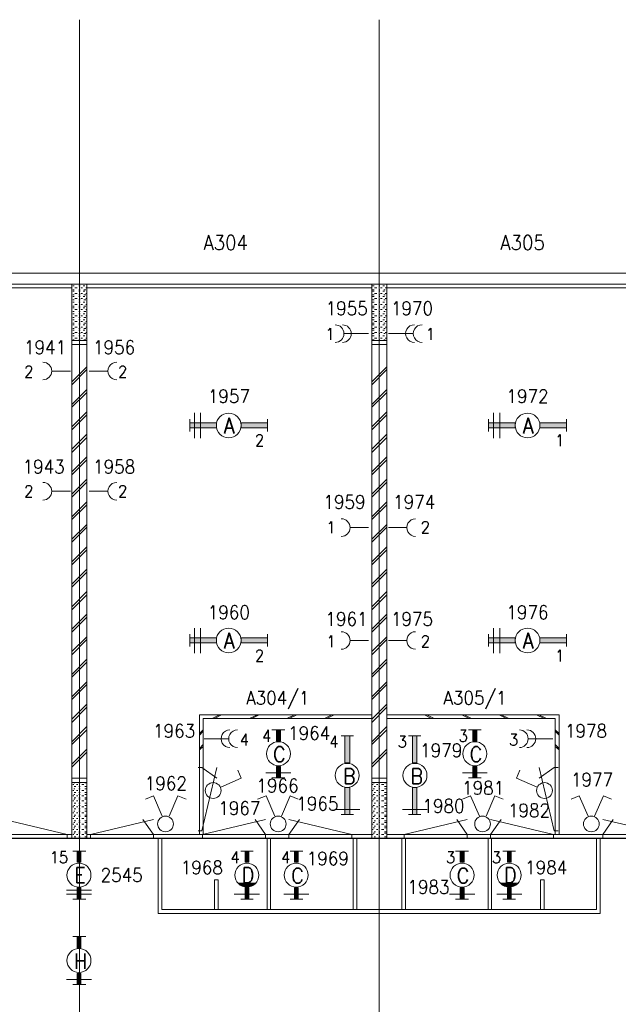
# Model space of a CAD drawing. Header units: metres. Extents: x -119 to 0, y 0 to 84.
# Tile 15 of 53: x -93 to -85, y 49 to 62. Entities that reach past the tile are written whole.
import ezdxf
from ezdxf.enums import TextEntityAlignment as Align

# ---------------------------------------------------------------- set-up
doc = ezdxf.new("R2010")
doc.units = ezdxf.units.M
doc.header["$MEASUREMENT"] = 0
doc.layers.add('Level 1', color=1, linetype='Continuous', lineweight=0)
doc.styles.add('Style-STANDARD', font='STANDARD.shx')

# ---------------------------------------------------------------- blocks, each defined once
blk = doc.blocks.new('1260')
at = {"layer": 'Level 1', "color": 1, "linetype": 'Continuous', "lineweight": 0}
for p, q in [((-630.0001, -100), (-630.0001, 100)), ((630.0001, -100), (630.0001, 100))]:
    blk.add_line(p, q, dxfattribs=at)
blk.add_circle((0, 0), 200, dxfattribs=at)
at = {"layer": 'Level 1', "color": 1, "linetype": 'Continuous', "lineweight": 0, "extrusion": (0, 0, -1)}
blk.add_solid([(200, 40), (630.0001, 40), (200, -40), (630.0001, -40)], dxfattribs=at)
at = {"layer": 'Level 1', "color": 1, "linetype": 'Continuous', "lineweight": 0}
blk.add_solid([(200, -40), (630.0001, -40), (200, 40), (630.0001, 40)], dxfattribs=at)
for points in [[(-200, 40), (-630.0001, 40), (-630.0001, -40), (-200, -40)], [(200, -40), (630.0001, -40), (630.0001, 40), (200, 40)]]:
    blk.add_3dface(points, dxfattribs=at)
at = {"layer": 'Level 1', "color": 1, "linetype": 'Continuous', "lineweight": 0, "style": 'Style-STANDARD'}
blk.add_text('A', height=250, dxfattribs=at).set_placement((-77.7681, -128.6793))

msp = doc.modelspace()

# ---------------------------------------------------------------- linework, layer by layer
at = {"layer": 'Level 1', "color": 11, "linetype": 'Continuous', "lineweight": 0}
for p, q in [((-92.567, 62.078), (-92.567, 35.354)), ((-88.575, 62.078), (-88.575, 35.354)), ((-106.454, 58.702), (-6.907, 58.702)), ((-106.454, 51.166), (-6.907, 51.166))]:
    msp.add_line(p, q, dxfattribs=at)
at = {"layer": 'Level 1', "color": 1, "linetype": 'Continuous', "lineweight": 0}
for p, q in [((-100.801, 58.702), (-44.367, 58.702)), ((-100.649, 58.554), (-44.515, 58.554)), ((-92.669, 58.554), (-92.669, 51.17)), ((-92.657, 58.531), (-92.638, 58.531)), ((-92.579, 58.531), (-92.559, 58.531)), ((-92.517, 58.531), (-92.497, 58.531)), ((-92.47, 58.554), (-92.47, 51.17)), ((-88.673, 58.554), (-88.673, 51.17)), ((-88.661, 58.531), (-88.642, 58.531)), ((-88.579, 58.531), (-88.564, 58.531)), ((-88.525, 58.531), (-88.501, 58.531)), ((-88.47, 58.554), (-88.47, 51.17)), ((-96.466, 58.503), (-92.669, 58.503)), ((-92.657, 58.48), (-92.638, 58.48)), ((-92.657, 58.46), (-92.638, 58.46)), ((-92.657, 58.41), (-92.638, 58.41)), ((-92.657, 58.39), (-92.638, 58.39)), ((-92.63, 58.503), (-92.599, 58.503)), ((-92.63, 58.429), (-92.599, 58.429)), ((-92.579, 58.48), (-92.559, 58.48)), ((-92.579, 58.46), (-92.559, 58.46)), ((-92.579, 58.41), (-92.559, 58.41)), ((-92.579, 58.39), (-92.559, 58.39)), ((-92.548, 58.503), (-92.528, 58.503)), ((-92.548, 58.429), (-92.528, 58.429)), ((-92.517, 58.46), (-92.497, 58.46)), ((-92.517, 58.39), (-92.497, 58.39)), ((-92.509, 58.48), (-92.485, 58.48)), ((-92.509, 58.41), (-92.485, 58.41)), ((-92.485, 58.503), (-92.478, 58.503)), ((-92.485, 58.429), (-92.478, 58.429)), ((-92.47, 58.503), (-88.673, 58.503)), ((-88.661, 58.48), (-88.642, 58.48)), ((-88.661, 58.46), (-88.642, 58.46)), ((-88.661, 58.41), (-88.642, 58.41)), ((-88.661, 58.39), (-88.642, 58.39)), ((-88.634, 58.503), (-88.603, 58.503)), ((-88.634, 58.429), (-88.603, 58.429)), ((-88.579, 58.48), (-88.564, 58.48)), ((-88.579, 58.46), (-88.564, 58.46)), ((-88.579, 58.41), (-88.564, 58.41)), ((-88.579, 58.39), (-88.564, 58.39)), ((-88.556, 58.503), (-88.532, 58.503)), ((-88.556, 58.429), (-88.532, 58.429)), ((-88.525, 58.46), (-88.501, 58.46)), ((-88.525, 58.39), (-88.501, 58.39)), ((-88.513, 58.48), (-88.493, 58.48)), ((-88.513, 58.41), (-88.493, 58.41)), ((-88.493, 58.503), (-88.482, 58.503)), ((-88.493, 58.429), (-88.482, 58.429)), ((-88.47, 58.503), (-84.677, 58.503)), ((-92.657, 58.343), (-92.638, 58.343)), ((-92.657, 58.312), (-92.638, 58.312)), ((-92.657, 58.262), (-92.638, 58.262)), ((-92.63, 58.363), (-92.599, 58.363)), ((-92.63, 58.281), (-92.599, 58.281)), ((-92.579, 58.343), (-92.559, 58.343)), ((-92.579, 58.312), (-92.559, 58.312)), ((-92.579, 58.262), (-92.559, 58.262)), ((-92.548, 58.363), (-92.528, 58.363)), ((-92.548, 58.281), (-92.528, 58.281)), ((-92.517, 58.312), (-92.497, 58.312)), ((-92.509, 58.343), (-92.485, 58.343)), ((-92.509, 58.262), (-92.485, 58.262)), ((-92.485, 58.363), (-92.478, 58.363)), ((-92.485, 58.281), (-92.478, 58.281)), ((-88.661, 58.343), (-88.642, 58.343)), ((-88.661, 58.312), (-88.642, 58.312)), ((-88.661, 58.262), (-88.642, 58.262)), ((-88.634, 58.363), (-88.603, 58.363)), ((-88.634, 58.281), (-88.603, 58.281)), ((-88.579, 58.343), (-88.564, 58.343)), ((-88.579, 58.312), (-88.564, 58.312)), ((-88.579, 58.262), (-88.564, 58.262)), ((-88.556, 58.363), (-88.532, 58.363)), ((-88.556, 58.281), (-88.532, 58.281)), ((-88.525, 58.312), (-88.501, 58.312)), ((-88.513, 58.343), (-88.493, 58.343)), ((-88.513, 58.262), (-88.493, 58.262)), ((-88.493, 58.363), (-88.482, 58.363)), ((-88.493, 58.281), (-88.482, 58.281)), ((-92.657, 58.238), (-92.638, 58.238)), ((-92.657, 58.191), (-92.638, 58.191)), ((-92.657, 58.16), (-92.638, 58.16)), ((-92.63, 58.215), (-92.599, 58.215)), ((-92.63, 58.133), (-92.599, 58.133)), ((-92.579, 58.238), (-92.559, 58.238)), ((-92.579, 58.191), (-92.559, 58.191)), ((-92.579, 58.16), (-92.559, 58.16)), ((-92.548, 58.215), (-92.528, 58.215)), ((-92.548, 58.133), (-92.528, 58.133)), ((-92.517, 58.238), (-92.497, 58.238)), ((-92.517, 58.16), (-92.497, 58.16)), ((-92.509, 58.191), (-92.485, 58.191)), ((-92.485, 58.215), (-92.478, 58.215)), ((-92.485, 58.133), (-92.478, 58.133)), ((-88.661, 58.238), (-88.642, 58.238)), ((-88.661, 58.191), (-88.642, 58.191)), ((-88.661, 58.16), (-88.642, 58.16)), ((-88.634, 58.215), (-88.603, 58.215)), ((-88.634, 58.133), (-88.603, 58.133)), ((-88.579, 58.238), (-88.564, 58.238)), ((-88.579, 58.191), (-88.564, 58.191)), ((-88.579, 58.16), (-88.564, 58.16)), ((-88.556, 58.215), (-88.532, 58.215)), ((-88.556, 58.133), (-88.532, 58.133)), ((-88.525, 58.238), (-88.501, 58.238)), ((-88.525, 58.16), (-88.501, 58.16)), ((-88.513, 58.191), (-88.493, 58.191)), ((-88.493, 58.215), (-88.482, 58.215)), ((-88.493, 58.133), (-88.482, 58.133)), ((-92.657, 58.109), (-92.638, 58.109)), ((-92.657, 58.078), (-92.638, 58.078)), ((-92.657, 58.032), (-92.638, 58.032)), ((-92.657, 58.012), (-92.638, 58.012)), ((-92.63, 58.055), (-92.599, 58.055)), ((-92.579, 58.109), (-92.559, 58.109)), ((-92.579, 58.078), (-92.559, 58.078)), ((-92.579, 58.032), (-92.559, 58.032)), ((-92.579, 58.012), (-92.559, 58.012)), ((-92.548, 58.055), (-92.528, 58.055)), ((-92.517, 58.078), (-92.497, 58.078)), ((-92.517, 58.012), (-92.497, 58.012)), ((-92.509, 58.109), (-92.485, 58.109)), ((-92.509, 58.032), (-92.485, 58.032)), ((-92.485, 58.055), (-92.478, 58.055)), ((-88.661, 58.109), (-88.642, 58.109)), ((-88.661, 58.078), (-88.642, 58.078)), ((-88.661, 58.032), (-88.642, 58.032)), ((-88.661, 58.012), (-88.642, 58.012)), ((-88.634, 58.055), (-88.603, 58.055)), ((-88.579, 58.109), (-88.564, 58.109)), ((-88.579, 58.078), (-88.564, 58.078)), ((-88.579, 58.032), (-88.564, 58.032)), ((-88.579, 58.012), (-88.564, 58.012)), ((-88.556, 58.055), (-88.532, 58.055)), ((-88.525, 58.078), (-88.501, 58.078)), ((-88.525, 58.012), (-88.501, 58.012)), ((-88.513, 58.109), (-88.493, 58.109)), ((-88.513, 58.032), (-88.493, 58.032)), ((-88.493, 58.055), (-88.482, 58.055)), ((-92.657, 57.961), (-92.638, 57.961)), ((-92.657, 57.942), (-92.638, 57.942)), ((-92.657, 57.895), (-92.638, 57.895)), ((-92.657, 57.864), (-92.638, 57.864)), ((-92.63, 57.981), (-92.599, 57.981)), ((-92.63, 57.911), (-92.599, 57.911)), ((-92.579, 57.961), (-92.559, 57.961)), ((-92.579, 57.942), (-92.559, 57.942)), ((-92.579, 57.895), (-92.559, 57.895)), ((-92.579, 57.864), (-92.559, 57.864)), ((-92.548, 57.981), (-92.528, 57.981)), ((-92.548, 57.911), (-92.528, 57.911)), ((-92.517, 57.942), (-92.497, 57.942)), ((-92.517, 57.864), (-92.497, 57.864)), ((-92.509, 57.961), (-92.485, 57.961)), ((-92.509, 57.895), (-92.485, 57.895)), ((-92.485, 57.981), (-92.478, 57.981)), ((-92.485, 57.911), (-92.478, 57.911)), ((-89.039, 57.895), (-88.716, 57.895)), ((-88.661, 57.961), (-88.642, 57.961)), ((-88.661, 57.942), (-88.642, 57.942)), ((-88.661, 57.895), (-88.642, 57.895)), ((-88.661, 57.864), (-88.642, 57.864)), ((-88.634, 57.981), (-88.603, 57.981)), ((-88.634, 57.911), (-88.603, 57.911)), ((-88.579, 57.961), (-88.564, 57.961)), ((-88.579, 57.942), (-88.564, 57.942)), ((-88.579, 57.895), (-88.564, 57.895)), ((-88.579, 57.864), (-88.564, 57.864)), ((-88.556, 57.981), (-88.532, 57.981)), ((-88.556, 57.911), (-88.532, 57.911)), ((-88.525, 57.942), (-88.501, 57.942)), ((-88.525, 57.864), (-88.501, 57.864)), ((-88.513, 57.961), (-88.493, 57.961)), ((-88.513, 57.895), (-88.493, 57.895)), ((-88.493, 57.981), (-88.482, 57.981)), ((-88.493, 57.911), (-88.482, 57.911)), ((-88.123, 57.895), (-88.451, 57.895)), ((-92.669, 57.801), (-92.47, 57.801)), ((-92.669, 57.751), (-92.47, 57.751)), ((-92.657, 57.813), (-92.638, 57.813)), ((-92.63, 57.833), (-92.599, 57.833)), ((-92.579, 57.813), (-92.559, 57.813)), ((-92.548, 57.833), (-92.528, 57.833)), ((-92.509, 57.813), (-92.485, 57.813)), ((-92.485, 57.833), (-92.478, 57.833)), ((-88.673, 57.801), (-88.47, 57.801)), ((-88.673, 57.751), (-88.47, 57.751)), ((-88.661, 57.813), (-88.642, 57.813)), ((-88.634, 57.833), (-88.603, 57.833)), ((-88.579, 57.813), (-88.564, 57.813)), ((-88.556, 57.833), (-88.532, 57.833)), ((-88.513, 57.813), (-88.493, 57.813)), ((-88.493, 57.833), (-88.482, 57.833)), ((-92.688, 57.396), (-92.934, 57.396)), ((-92.47, 57.451), (-92.669, 57.252)), ((-92.47, 57.416), (-92.669, 57.213)), ((-92.439, 57.396), (-92.193, 57.396)), ((-88.47, 57.451), (-88.673, 57.252)), ((-88.47, 57.416), (-88.673, 57.213)), ((-92.47, 57.15), (-92.669, 56.952)), ((-92.47, 57.111), (-92.669, 56.913)), ((-88.47, 57.15), (-88.673, 56.952)), ((-88.47, 57.111), (-88.673, 56.913)), ((-92.47, 56.854), (-92.669, 56.651)), ((-91.035, 56.839), (-91.035, 56.503)), ((-90.953, 56.839), (-90.953, 56.503)), ((-88.47, 56.854), (-88.673, 56.651)), ((-87.051, 56.839), (-87.051, 56.503)), ((-86.965, 56.839), (-86.965, 56.503)), ((-92.47, 56.811), (-92.669, 56.612)), ((-88.47, 56.811), (-88.673, 56.612)), ((-92.47, 56.554), (-92.669, 56.355)), ((-88.47, 56.554), (-88.673, 56.355)), ((-92.47, 56.511), (-92.669, 56.312)), ((-88.47, 56.511), (-88.673, 56.312)), ((-92.47, 56.254), (-92.669, 56.055)), ((-92.47, 56.215), (-92.669, 56.012)), ((-88.47, 56.254), (-88.673, 56.055)), ((-88.47, 56.215), (-88.673, 56.012)), ((-92.47, 55.954), (-92.669, 55.755)), ((-92.47, 55.915), (-92.669, 55.716)), ((-88.47, 55.954), (-88.673, 55.755)), ((-88.47, 55.915), (-88.673, 55.716)), ((-92.688, 55.794), (-92.934, 55.794)), ((-92.439, 55.794), (-92.193, 55.794)), ((-92.47, 55.653), (-92.669, 55.455)), ((-88.47, 55.653), (-88.673, 55.455)), ((-92.47, 55.614), (-92.669, 55.416)), ((-88.47, 55.614), (-88.673, 55.416)), ((-92.47, 55.353), (-92.669, 55.154)), ((-92.47, 55.314), (-92.669, 55.115)), ((-88.716, 55.31), (-88.957, 55.31)), ((-88.47, 55.353), (-88.673, 55.154)), ((-88.47, 55.314), (-88.673, 55.115)), ((-88.451, 55.31), (-88.209, 55.31)), ((-92.47, 55.053), (-92.669, 54.854)), ((-92.47, 55.014), (-92.669, 54.815)), ((-88.47, 55.053), (-88.673, 54.854)), ((-88.47, 55.014), (-88.673, 54.815)), ((-92.47, 54.757), (-92.669, 54.554)), ((-92.47, 54.714), (-92.669, 54.515)), ((-88.47, 54.757), (-88.673, 54.554)), ((-88.47, 54.714), (-88.673, 54.515)), ((-92.47, 54.457), (-92.669, 54.254)), ((-88.47, 54.457), (-88.673, 54.254)), ((-92.47, 54.414), (-92.669, 54.215)), ((-88.47, 54.414), (-88.673, 54.215)), ((-92.47, 54.156), (-92.669, 53.958)), ((-92.47, 54.117), (-92.669, 53.915)), ((-88.47, 54.156), (-88.673, 53.958)), ((-88.47, 54.117), (-88.673, 53.915)), ((-91.035, 53.969), (-91.035, 53.638)), ((-90.953, 53.969), (-90.953, 53.638)), ((-87.051, 53.969), (-87.051, 53.638)), ((-86.965, 53.969), (-86.965, 53.638)), ((-92.47, 53.856), (-92.669, 53.657)), ((-92.47, 53.817), (-92.669, 53.614)), ((-88.716, 53.806), (-88.957, 53.806)), ((-88.47, 53.856), (-88.673, 53.657)), ((-88.47, 53.817), (-88.673, 53.614)), ((-88.451, 53.806), (-88.209, 53.806)), ((-92.47, 53.556), (-92.669, 53.353)), ((-88.47, 53.556), (-88.673, 53.353)), ((-92.47, 53.517), (-92.669, 53.318)), ((-88.47, 53.517), (-88.673, 53.318)), ((-92.47, 53.256), (-92.669, 53.053)), ((-92.47, 53.217), (-92.669, 53.018)), ((-88.47, 53.256), (-88.673, 53.053)), ((-88.47, 53.217), (-88.673, 53.018)), ((-92.47, 52.956), (-92.669, 52.757)), ((-92.47, 52.917), (-92.669, 52.714)), ((-88.47, 52.956), (-88.673, 52.757)), ((-88.47, 52.917), (-88.673, 52.714)), ((-90.969, 52.815), (-90.969, 51.221)), ((-88.673, 52.815), (-90.969, 52.815)), ((-88.673, 52.765), (-90.918, 52.765)), ((-90.918, 52.765), (-90.918, 51.221)), ((-90.7, 52.815), (-90.801, 52.765)), ((-90.673, 52.815), (-90.77, 52.765)), ((-90.197, 52.815), (-90.302, 52.765)), ((-90.174, 52.815), (-90.271, 52.765)), ((-89.702, 52.815), (-89.803, 52.765)), ((-89.671, 52.815), (-89.772, 52.765)), ((-89.203, 52.815), (-89.3, 52.765)), ((-89.172, 52.815), (-89.269, 52.765)), ((-88.47, 52.815), (-86.174, 52.815)), ((-88.47, 52.765), (-86.225, 52.765)), ((-87.971, 52.815), (-87.874, 52.765)), ((-87.94, 52.815), (-87.842, 52.765)), ((-87.472, 52.815), (-87.375, 52.765)), ((-87.441, 52.815), (-87.343, 52.765)), ((-86.973, 52.815), (-86.876, 52.765)), ((-86.946, 52.815), (-86.844, 52.765)), ((-86.474, 52.815), (-86.373, 52.765)), ((-86.447, 52.815), (-86.342, 52.765)), ((-86.225, 52.765), (-86.225, 51.221)), ((-86.174, 52.815), (-86.174, 51.221)), ((-92.47, 52.659), (-92.669, 52.457)), ((-92.47, 52.617), (-92.669, 52.418)), ((-90.918, 52.617), (-90.969, 52.566)), ((-90.002, 52.617), (-89.831, 52.617)), ((-88.47, 52.659), (-88.673, 52.457)), ((-88.47, 52.617), (-88.673, 52.418)), ((-87.382, 52.617), (-87.215, 52.617)), ((-86.225, 52.617), (-86.174, 52.566)), ((-90.918, 52.597), (-90.969, 52.546)), ((-90.583, 52.496), (-90.907, 52.496)), ((-88.915, 52.535), (-89.078, 52.535)), ((-88.018, 52.535), (-88.182, 52.535)), ((-86.583, 52.496), (-86.256, 52.496)), ((-86.225, 52.597), (-86.174, 52.546)), ((-92.47, 52.359), (-92.669, 52.157)), ((-90.918, 52.418), (-90.969, 52.367)), ((-90.918, 52.394), (-90.969, 52.347)), ((-88.47, 52.359), (-88.673, 52.157)), ((-86.225, 52.418), (-86.174, 52.367)), ((-86.225, 52.394), (-86.174, 52.347)), ((-92.47, 52.316), (-92.669, 52.117)), ((-88.47, 52.316), (-88.673, 52.117)), ((-90.987, 52.111), (-90.937, 52.111)), ((-90.937, 51.271), (-90.737, 52.111)), ((-90.937, 52.111), (-90.737, 51.971)), ((-86.239, 51.271), (-86.439, 52.111)), ((-86.239, 52.111), (-86.439, 51.971)), ((-86.189, 52.111), (-86.239, 52.111)), ((-92.47, 51.969), (-92.669, 51.969)), ((-90.684, 51.852), (-90.412, 51.969)), ((-90.412, 51.969), (-90.458, 52.079)), ((-90.084, 52.044), (-89.749, 52.044)), ((-90.002, 51.977), (-89.831, 51.977)), ((-88.47, 51.969), (-88.673, 51.969)), ((-87.464, 52.044), (-87.133, 52.044)), ((-87.382, 51.977), (-87.215, 51.977)), ((-86.743, 51.969), (-86.696, 52.079)), ((-86.466, 51.852), (-86.743, 51.969)), ((-92.47, 51.915), (-92.669, 51.915)), ((-92.645, 51.888), (-92.657, 51.888)), ((-92.63, 51.907), (-92.645, 51.907)), ((-92.63, 51.829), (-92.645, 51.829)), ((-92.618, 51.86), (-92.638, 51.86)), ((-92.591, 51.888), (-92.61, 51.888)), ((-92.559, 51.907), (-92.579, 51.907)), ((-92.559, 51.86), (-92.579, 51.86)), ((-92.559, 51.829), (-92.579, 51.829)), ((-92.509, 51.888), (-92.536, 51.888)), ((-92.478, 51.907), (-92.497, 51.907)), ((-92.478, 51.86), (-92.497, 51.86)), ((-92.478, 51.829), (-92.497, 51.829)), ((-88.47, 51.915), (-88.673, 51.915)), ((-88.653, 51.888), (-88.661, 51.888)), ((-88.634, 51.907), (-88.653, 51.907)), ((-88.634, 51.829), (-88.653, 51.829)), ((-88.622, 51.86), (-88.642, 51.86)), ((-88.591, 51.888), (-88.61, 51.888)), ((-88.564, 51.907), (-88.579, 51.907)), ((-88.564, 51.86), (-88.579, 51.86)), ((-88.564, 51.829), (-88.579, 51.829)), ((-88.513, 51.888), (-88.544, 51.888)), ((-88.482, 51.907), (-88.501, 51.907)), ((-88.482, 51.86), (-88.501, 51.86)), ((-88.482, 51.829), (-88.501, 51.829)), ((-92.645, 51.806), (-92.657, 51.806)), ((-92.645, 51.736), (-92.657, 51.736)), ((-92.63, 51.755), (-92.645, 51.755)), ((-92.618, 51.778), (-92.638, 51.778)), ((-92.618, 51.708), (-92.638, 51.708)), ((-92.591, 51.806), (-92.61, 51.806)), ((-92.591, 51.736), (-92.61, 51.736)), ((-92.559, 51.778), (-92.579, 51.778)), ((-92.559, 51.755), (-92.579, 51.755)), ((-92.559, 51.708), (-92.579, 51.708)), ((-92.509, 51.806), (-92.536, 51.806)), ((-92.509, 51.736), (-92.536, 51.736)), ((-92.478, 51.778), (-92.497, 51.778)), ((-92.478, 51.755), (-92.497, 51.755)), ((-92.478, 51.708), (-92.497, 51.708)), ((-91.581, 51.736), (-91.69, 51.689)), ((-91.464, 51.463), (-91.581, 51.736)), ((-91.374, 51.463), (-91.257, 51.736)), ((-91.257, 51.736), (-91.148, 51.689)), ((-90.08, 51.736), (-90.193, 51.689)), ((-89.963, 51.463), (-90.08, 51.736)), ((-89.877, 51.463), (-89.76, 51.736)), ((-89.76, 51.736), (-89.651, 51.689)), ((-88.653, 51.806), (-88.661, 51.806)), ((-88.653, 51.736), (-88.661, 51.736)), ((-88.634, 51.755), (-88.653, 51.755)), ((-88.622, 51.778), (-88.642, 51.778)), ((-88.622, 51.708), (-88.642, 51.708)), ((-88.591, 51.806), (-88.61, 51.806)), ((-88.591, 51.736), (-88.61, 51.736)), ((-88.564, 51.778), (-88.579, 51.778)), ((-88.564, 51.755), (-88.579, 51.755)), ((-88.564, 51.708), (-88.579, 51.708)), ((-88.513, 51.806), (-88.544, 51.806)), ((-88.513, 51.736), (-88.544, 51.736)), ((-88.482, 51.778), (-88.501, 51.778)), ((-88.482, 51.755), (-88.501, 51.755)), ((-88.482, 51.708), (-88.501, 51.708)), ((-87.355, 51.736), (-87.464, 51.689)), ((-87.238, 51.463), (-87.355, 51.736)), ((-87.148, 51.463), (-87.032, 51.736)), ((-87.032, 51.736), (-86.922, 51.689)), ((-85.905, 51.736), (-86.014, 51.689)), ((-85.788, 51.463), (-85.905, 51.736)), ((-85.702, 51.463), (-85.585, 51.736)), ((-85.585, 51.736), (-85.476, 51.689)), ((-92.645, 51.669), (-92.657, 51.669)), ((-92.645, 51.587), (-92.657, 51.587)), ((-92.63, 51.689), (-92.645, 51.689)), ((-92.63, 51.607), (-92.645, 51.607)), ((-92.618, 51.638), (-92.638, 51.638)), ((-92.591, 51.669), (-92.61, 51.669)), ((-92.591, 51.587), (-92.61, 51.587)), ((-92.559, 51.689), (-92.579, 51.689)), ((-92.559, 51.638), (-92.579, 51.638)), ((-92.559, 51.607), (-92.579, 51.607)), ((-92.509, 51.669), (-92.536, 51.669)), ((-92.509, 51.587), (-92.536, 51.587)), ((-92.478, 51.689), (-92.497, 51.689)), ((-92.478, 51.638), (-92.497, 51.638)), ((-92.478, 51.607), (-92.497, 51.607)), ((-88.653, 51.669), (-88.661, 51.669)), ((-88.653, 51.587), (-88.661, 51.587)), ((-88.634, 51.689), (-88.653, 51.689)), ((-88.634, 51.607), (-88.653, 51.607)), ((-88.622, 51.638), (-88.642, 51.638)), ((-88.591, 51.669), (-88.61, 51.669)), ((-88.591, 51.587), (-88.61, 51.587)), ((-88.564, 51.689), (-88.579, 51.689)), ((-88.564, 51.638), (-88.579, 51.638)), ((-88.564, 51.607), (-88.579, 51.607)), ((-88.513, 51.669), (-88.544, 51.669)), ((-88.513, 51.587), (-88.544, 51.587)), ((-88.482, 51.689), (-88.501, 51.689)), ((-88.482, 51.638), (-88.501, 51.638)), ((-88.482, 51.607), (-88.501, 51.607)), ((-92.645, 51.509), (-92.657, 51.509)), ((-92.645, 51.435), (-92.657, 51.435)), ((-92.63, 51.529), (-92.645, 51.529)), ((-92.63, 51.459), (-92.645, 51.459)), ((-92.618, 51.56), (-92.638, 51.56)), ((-92.618, 51.478), (-92.638, 51.478)), ((-92.591, 51.509), (-92.61, 51.509)), ((-92.591, 51.435), (-92.61, 51.435)), ((-92.559, 51.56), (-92.579, 51.56)), ((-92.559, 51.529), (-92.579, 51.529)), ((-92.559, 51.478), (-92.579, 51.478)), ((-92.559, 51.459), (-92.579, 51.459)), ((-92.509, 51.509), (-92.536, 51.509)), ((-92.509, 51.435), (-92.536, 51.435)), ((-92.478, 51.56), (-92.497, 51.56)), ((-92.478, 51.529), (-92.497, 51.529)), ((-92.478, 51.478), (-92.497, 51.478)), ((-92.478, 51.459), (-92.497, 51.459)), ((-89.164, 51.552), (-88.833, 51.552)), ((-88.915, 51.486), (-89.078, 51.486)), ((-88.653, 51.509), (-88.661, 51.509)), ((-88.653, 51.435), (-88.661, 51.435)), ((-88.634, 51.529), (-88.653, 51.529)), ((-88.634, 51.459), (-88.653, 51.459)), ((-88.622, 51.56), (-88.642, 51.56)), ((-88.622, 51.478), (-88.642, 51.478)), ((-88.591, 51.509), (-88.61, 51.509)), ((-88.591, 51.435), (-88.61, 51.435)), ((-88.564, 51.56), (-88.579, 51.56)), ((-88.564, 51.529), (-88.579, 51.529)), ((-88.564, 51.478), (-88.579, 51.478)), ((-88.564, 51.459), (-88.579, 51.459)), ((-88.513, 51.509), (-88.544, 51.509)), ((-88.513, 51.435), (-88.544, 51.435)), ((-88.482, 51.56), (-88.501, 51.56)), ((-88.482, 51.529), (-88.501, 51.529)), ((-88.482, 51.478), (-88.501, 51.478)), ((-88.482, 51.459), (-88.501, 51.459)), ((-88.263, 51.552), (-87.932, 51.552)), ((-88.018, 51.486), (-88.182, 51.486)), ((-92.733, 51.221), (-93.573, 51.421)), ((-92.645, 51.357), (-92.657, 51.357)), ((-92.63, 51.381), (-92.645, 51.381)), ((-92.63, 51.307), (-92.645, 51.307)), ((-92.618, 51.404), (-92.638, 51.404)), ((-92.618, 51.33), (-92.638, 51.33)), ((-92.591, 51.357), (-92.61, 51.357)), ((-92.559, 51.404), (-92.579, 51.404)), ((-92.559, 51.381), (-92.579, 51.381)), ((-92.559, 51.33), (-92.579, 51.33)), ((-92.559, 51.307), (-92.579, 51.307)), ((-92.509, 51.357), (-92.536, 51.357)), ((-92.478, 51.404), (-92.497, 51.404)), ((-92.478, 51.381), (-92.497, 51.381)), ((-92.478, 51.33), (-92.497, 51.33)), ((-92.478, 51.307), (-92.497, 51.307)), ((-92.423, 51.221), (-91.583, 51.421)), ((-91.583, 51.221), (-91.723, 51.421)), ((-90.927, 51.221), (-90.087, 51.421)), ((-90.087, 51.221), (-90.227, 51.421)), ((-88.937, 51.221), (-89.777, 51.421)), ((-89.777, 51.221), (-89.637, 51.421)), ((-88.653, 51.357), (-88.661, 51.357)), ((-88.634, 51.381), (-88.653, 51.381)), ((-88.634, 51.307), (-88.653, 51.307)), ((-88.622, 51.404), (-88.642, 51.404)), ((-88.622, 51.33), (-88.642, 51.33)), ((-88.591, 51.357), (-88.61, 51.357)), ((-88.564, 51.404), (-88.579, 51.404)), ((-88.564, 51.381), (-88.579, 51.381)), ((-88.564, 51.33), (-88.579, 51.33)), ((-88.564, 51.307), (-88.579, 51.307)), ((-88.513, 51.357), (-88.544, 51.357)), ((-88.482, 51.404), (-88.501, 51.404)), ((-88.482, 51.381), (-88.501, 51.381)), ((-88.482, 51.33), (-88.501, 51.33)), ((-88.482, 51.307), (-88.501, 51.307)), ((-88.239, 51.221), (-87.399, 51.421)), ((-87.399, 51.221), (-87.539, 51.421)), ((-86.249, 51.221), (-87.089, 51.421)), ((-87.089, 51.221), (-86.949, 51.421)), ((-84.753, 51.221), (-85.593, 51.421)), ((-85.593, 51.221), (-85.453, 51.421)), ((-96.466, 51.221), (-92.669, 51.221)), ((-92.733, 51.171), (-92.733, 51.221)), ((-92.645, 51.287), (-92.657, 51.287)), ((-92.645, 51.221), (-92.657, 51.221)), ((-92.63, 51.24), (-92.645, 51.24)), ((-92.618, 51.256), (-92.638, 51.256)), ((-92.618, 51.19), (-92.638, 51.19)), ((-92.591, 51.287), (-92.61, 51.287)), ((-92.591, 51.221), (-92.61, 51.221)), ((-92.559, 51.256), (-92.579, 51.256)), ((-92.559, 51.24), (-92.579, 51.24)), ((-92.559, 51.19), (-92.579, 51.19)), ((-92.509, 51.287), (-92.536, 51.287)), ((-92.509, 51.221), (-92.536, 51.221)), ((-92.478, 51.256), (-92.497, 51.256)), ((-92.478, 51.24), (-92.497, 51.24)), ((-92.478, 51.19), (-92.497, 51.19)), ((-92.47, 51.221), (-88.673, 51.221)), ((-92.423, 51.171), (-92.423, 51.221)), ((-91.583, 51.171), (-91.583, 51.221)), ((-90.987, 51.271), (-90.937, 51.271)), ((-90.927, 51.171), (-90.927, 51.221)), ((-90.087, 51.171), (-90.087, 51.221)), ((-89.777, 51.171), (-89.777, 51.221)), ((-88.937, 51.171), (-88.937, 51.221)), ((-88.653, 51.287), (-88.661, 51.287)), ((-88.653, 51.221), (-88.661, 51.221)), ((-88.634, 51.24), (-88.653, 51.24)), ((-88.622, 51.256), (-88.642, 51.256)), ((-88.622, 51.19), (-88.642, 51.19)), ((-88.591, 51.287), (-88.61, 51.287)), ((-88.591, 51.221), (-88.61, 51.221)), ((-88.564, 51.256), (-88.579, 51.256)), ((-88.564, 51.24), (-88.579, 51.24)), ((-88.564, 51.19), (-88.579, 51.19)), ((-88.513, 51.287), (-88.544, 51.287)), ((-88.513, 51.221), (-88.544, 51.221)), ((-88.482, 51.256), (-88.501, 51.256)), ((-88.482, 51.24), (-88.501, 51.24)), ((-88.482, 51.19), (-88.501, 51.19)), ((-88.47, 51.221), (-84.677, 51.221)), ((-88.239, 51.171), (-88.239, 51.221)), ((-87.399, 51.171), (-87.399, 51.221)), ((-87.089, 51.171), (-87.089, 51.221)), ((-86.249, 51.171), (-86.249, 51.221)), ((-86.189, 51.271), (-86.239, 51.271)), ((-85.593, 51.171), (-85.593, 51.221)), ((-104.656, 51.17), (-16.742, 51.17)), ((-91.519, 51.17), (-91.519, 50.168)), ((-91.472, 51.17), (-91.472, 50.219)), ((-90.068, 51.17), (-90.068, 50.219)), ((-90.022, 51.17), (-90.022, 50.219)), ((-88.922, 51.17), (-88.922, 50.219)), ((-88.872, 51.17), (-88.872, 50.219)), ((-88.271, 51.17), (-88.271, 50.219)), ((-88.224, 51.17), (-88.224, 50.219)), ((-87.121, 51.17), (-87.121, 50.219)), ((-87.074, 51.17), (-87.074, 50.219)), ((-85.675, 51.17), (-85.675, 50.219)), ((-85.628, 51.17), (-85.628, 50.168)), ((-92.657, 50.999), (-92.485, 50.999)), ((-90.419, 50.999), (-90.252, 50.999)), ((-89.76, 50.999), (-89.589, 50.999)), ((-87.554, 50.999), (-87.382, 50.999)), ((-86.926, 50.999), (-86.755, 50.999)), ((-90.77, 50.219), (-90.77, 50.617)), ((-90.77, 50.617), (-90.719, 50.617)), ((-90.719, 50.617), (-90.719, 50.219)), ((-90.451, 50.57), (-90.22, 50.57)), ((-90.439, 50.558), (-90.24, 50.558)), ((-90.431, 50.55), (-90.252, 50.55)), ((-90.412, 50.539), (-90.259, 50.539)), ((-90.4, 50.531), (-90.291, 50.531)), ((-86.954, 50.57), (-86.724, 50.57)), ((-86.946, 50.558), (-86.747, 50.558)), ((-86.934, 50.55), (-86.755, 50.55)), ((-86.915, 50.539), (-86.766, 50.539)), ((-86.907, 50.531), (-86.794, 50.531)), ((-86.373, 50.617), (-86.423, 50.617)), ((-86.423, 50.617), (-86.423, 50.219)), ((-86.373, 50.219), (-86.373, 50.617)), ((-92.743, 50.48), (-92.407, 50.48)), ((-92.743, 50.426), (-92.407, 50.426)), ((-90.505, 50.426), (-90.17, 50.426)), ((-89.846, 50.426), (-89.511, 50.426)), ((-87.636, 50.426), (-87.3, 50.426)), ((-87.004, 50.426), (-86.673, 50.426)), ((-92.657, 50.359), (-92.485, 50.359)), ((-90.419, 50.359), (-90.252, 50.359)), ((-89.76, 50.359), (-89.589, 50.359)), ((-87.554, 50.359), (-87.382, 50.359)), ((-86.926, 50.359), (-86.755, 50.359)), ((-91.519, 50.168), (-85.628, 50.168)), ((-91.472, 50.219), (-85.675, 50.219)), ((-92.657, 49.86), (-92.485, 49.86)), ((-92.743, 49.287), (-92.407, 49.287)), ((-92.657, 49.221), (-92.485, 49.221))]:
    msp.add_line(p, q, dxfattribs=at)
for centre, radius in [((-89.916, 52.297), 0.16), ((-87.297, 52.297), 0.16), ((-89, 52.008), 0.16), ((-88.096, 52.008), 0.16), ((-90.786, 51.806), 0.105), ((-86.369, 51.806), 0.105), ((-91.421, 51.361), 0.105), ((-89.92, 51.361), 0.105), ((-87.195, 51.361), 0.105), ((-85.745, 51.361), 0.105), ((-92.575, 50.679), 0.16), ((-90.337, 50.679), 0.16), ((-89.679, 50.679), 0.16), ((-87.468, 50.679), 0.16), ((-86.84, 50.679), 0.16), ((-92.575, 49.541), 0.16)]:
    msp.add_circle(centre, radius, dxfattribs=at)
for centre, start, end in [((-89.16, 57.895), 270.0001, 90), ((-89.063, 57.895), 270.0001, 90), ((-88.104, 57.895), 90, 270.0002), ((-88.002, 57.895), 90, 270.0002), ((-93.055, 57.396), 270.0001, 90), ((-92.072, 57.396), 90, 270.0001), ((-93.055, 55.794), 270.0001, 90), ((-92.072, 55.794), 90, 270.0001), ((-89.078, 55.31), 270.0001, 90), ((-88.088, 55.31), 90, 270.0001), ((-89.078, 53.806), 270.0001, 90), ((-88.088, 53.806), 90, 270.0001), ((-90.564, 52.496), 90, 270.0002), ((-90.462, 52.496), 90, 270.0002), ((-86.704, 52.496), 270.0001, 90), ((-86.603, 52.496), 270.0001, 90)]:
    msp.add_arc(centre, 0.117, start, end, dxfattribs=at)
for points in [[(-89.889, 52.468), (-89.94, 52.468), (-89.889, 52.617), (-89.94, 52.617)], [(-87.273, 52.468), (-87.324, 52.468), (-87.273, 52.617), (-87.324, 52.617)], [(-88.965, 52.176), (-88.965, 52.535), (-89.031, 52.176), (-89.031, 52.535)], [(-88.069, 52.176), (-88.069, 52.535), (-88.131, 52.176), (-88.131, 52.535)], [(-89.889, 51.977), (-89.94, 51.977), (-89.889, 52.125), (-89.94, 52.125)], [(-87.273, 51.977), (-87.324, 51.977), (-87.273, 52.125), (-87.324, 52.125)], [(-92.548, 50.85), (-92.599, 50.85), (-92.548, 50.999), (-92.599, 50.999)], [(-90.31, 50.85), (-90.361, 50.85), (-90.31, 50.999), (-90.361, 50.999)], [(-89.651, 50.85), (-89.702, 50.85), (-89.651, 50.999), (-89.702, 50.999)], [(-87.441, 50.85), (-87.492, 50.85), (-87.441, 50.999), (-87.492, 50.999)], [(-86.813, 50.85), (-86.864, 50.85), (-86.813, 50.999), (-86.864, 50.999)], [(-92.548, 50.359), (-92.599, 50.359), (-92.548, 50.508), (-92.599, 50.508)], [(-90.31, 50.359), (-90.361, 50.359), (-90.31, 50.508), (-90.361, 50.508)], [(-89.651, 50.359), (-89.702, 50.359), (-89.651, 50.508), (-89.702, 50.508)], [(-87.441, 50.359), (-87.492, 50.359), (-87.441, 50.508), (-87.492, 50.508)], [(-86.813, 50.359), (-86.864, 50.359), (-86.813, 50.508), (-86.864, 50.508)], [(-92.548, 49.708), (-92.599, 49.708), (-92.548, 49.86), (-92.599, 49.86)], [(-92.548, 49.221), (-92.599, 49.221), (-92.548, 49.369), (-92.599, 49.369)]]:
    msp.add_solid(points, dxfattribs=at)
at = {"layer": 'Level 1', "color": 1, "linetype": 'Continuous', "lineweight": 0, "extrusion": (0, 0, -1)}
for points in [[(89.031, 51.845), (89.031, 51.486), (88.965, 51.845), (88.965, 51.486)], [(88.131, 51.845), (88.131, 51.486), (88.069, 51.845), (88.069, 51.486)]]:
    msp.add_solid(points, dxfattribs=at)
at = {"layer": 'Level 1', "color": 1, "linetype": 'Continuous', "lineweight": 0}
for points in [[(-89.889, 52.468), (-89.94, 52.468), (-89.94, 52.617), (-89.889, 52.617)], [(-87.273, 52.468), (-87.324, 52.468), (-87.324, 52.617), (-87.273, 52.617)], [(-88.965, 52.176), (-88.965, 52.535), (-89.031, 52.535), (-89.031, 52.176)], [(-88.069, 52.176), (-88.069, 52.535), (-88.131, 52.535), (-88.131, 52.176)], [(-89.889, 51.977), (-89.94, 51.977), (-89.94, 52.125), (-89.889, 52.125)], [(-87.273, 51.977), (-87.324, 51.977), (-87.324, 52.125), (-87.273, 52.125)], [(-89.031, 51.845), (-89.031, 51.486), (-88.965, 51.486), (-88.965, 51.845)], [(-88.131, 51.845), (-88.131, 51.486), (-88.069, 51.486), (-88.069, 51.845)], [(-92.548, 50.85), (-92.599, 50.85), (-92.599, 50.999), (-92.548, 50.999)], [(-90.31, 50.85), (-90.361, 50.85), (-90.361, 50.999), (-90.31, 50.999)], [(-89.651, 50.85), (-89.702, 50.85), (-89.702, 50.999), (-89.651, 50.999)], [(-87.441, 50.85), (-87.492, 50.85), (-87.492, 50.999), (-87.441, 50.999)], [(-86.813, 50.85), (-86.864, 50.85), (-86.864, 50.999), (-86.813, 50.999)], [(-92.548, 50.359), (-92.599, 50.359), (-92.599, 50.508), (-92.548, 50.508)], [(-90.31, 50.359), (-90.361, 50.359), (-90.361, 50.508), (-90.31, 50.508)], [(-89.651, 50.359), (-89.702, 50.359), (-89.702, 50.508), (-89.651, 50.508)], [(-87.441, 50.359), (-87.492, 50.359), (-87.492, 50.508), (-87.441, 50.508)], [(-86.813, 50.359), (-86.864, 50.359), (-86.864, 50.508), (-86.813, 50.508)], [(-92.548, 49.708), (-92.599, 49.708), (-92.599, 49.86), (-92.548, 49.86)], [(-92.548, 49.221), (-92.599, 49.221), (-92.599, 49.369), (-92.548, 49.369)]]:
    msp.add_3dface(points, dxfattribs=at)

# ---------------------------------------------------------------- block references
at = {"layer": 'Level 1', "color": 1, "linetype": 'Continuous', "lineweight": 0, "xscale": 0.000824, "yscale": 0.000824}
for p in [(-90.579, 56.671), (-86.595, 56.671), (-90.579, 53.806), (-86.595, 53.806)]:
    msp.add_blockref('1260', p, dxfattribs=at)

# ---------------------------------------------------------------- texts
at = {"layer": 'Level 1', "color": 1, "linetype": 'Continuous', "lineweight": 0, "style": 'Style-STANDARD'}
for s, height, p in [('A304', 0.1949, (-90.619, 59.01)), ('A305', 0.1949, (-86.662, 59.01)), ('1955', 0.1799, (-89.006, 58.141)), ('1970', 0.1799, (-88.136, 58.141)), ('1', 0.156, (-89.228, 57.813)), ('1', 0.156, (-87.891, 57.813)), ('1941', 0.1799, (-93.027, 57.621)), ('1956', 0.1799, (-92.107, 57.621)), ('2', 0.156, (-93.244, 57.31)), ('2', 0.156, (-91.992, 57.31)), ('1957', 0.1799, (-90.576, 56.971)), ('1972', 0.1799, (-86.596, 56.971)), ('2', 0.156, (-90.168, 56.394)), ('1', 0.156, (-86.168, 56.394)), ('1943', 0.1799, (-93.046, 56.031)), ('1958', 0.1799, (-92.106, 56.031)), ('2', 0.156, (-93.244, 55.716)), ('2', 0.156, (-91.992, 55.716)), ('1959', 0.1799, (-89.036, 55.561)), ('1974', 0.1799, (-88.106, 55.561)), ('1', 0.156, (-89.214, 55.236)), ('2', 0.156, (-87.957, 55.236)), ('1960', 0.1799, (-90.577, 54.091)), ('1976', 0.1799, (-86.597, 54.091)), ('1961', 0.1799, (-89.008, 54.001)), ('1975', 0.1799, (-88.136, 54.001)), ('1', 0.156, (-89.214, 53.716)), ('2', 0.156, (-87.957, 53.716)), ('2', 0.156, (-90.168, 53.525)), ('1', 0.156, (-86.168, 53.525)), ('A304/1', 0.1799, (-89.925, 52.951)), ('A305/1', 0.1799, (-87.295, 52.951)), ('1963', 0.1799, (-91.307, 52.511)), ('1964', 0.1799, (-89.507, 52.481)), ('3', 0.156, (-87.453, 52.457)), ('1978', 0.1799, (-85.816, 52.511)), ('4', 0.156, (-90.371, 52.406)), ('4', 0.156, (-90.073, 52.457)), ('4', 0.156, (-89.177, 52.379)), ('3', 0.156, (-88.265, 52.379)), ('3', 0.156, (-86.781, 52.406)), ('1979', 0.1799, (-87.746, 52.251)), ('1962', 0.1799, (-91.417, 51.811)), ('1966', 0.1799, (-89.928, 51.781)), ('1977', 0.1799, (-85.736, 51.861)), ('1981', 0.1799, (-87.187, 51.751)), ('1965', 0.1799, (-89.397, 51.541)), ('1967', 0.1799, (-90.437, 51.481)), ('1980', 0.1799, (-87.716, 51.511)), ('1982', 0.1799, (-86.576, 51.451)), ('15', 0.1559, (-92.842, 50.839)), ('4', 0.156, (-90.494, 50.839)), ('4', 0.156, (-89.82, 50.839)), ('1969', 0.1799, (-89.257, 50.811)), ('3', 0.156, (-87.621, 50.839)), ('3', 0.156, (-87.009, 50.839)), ('1968', 0.1799, (-90.937, 50.691)), ('1984', 0.1799, (-86.346, 50.691)), ('2545', 0.1799, (-92.006, 50.591)), ('1983', 0.1799, (-87.916, 50.431))]:
    msp.add_text(s, height=height, dxfattribs=at).set_placement(p, align=Align.CENTER)
for s, p in [('C', (-89.987, 52.188)), ('C', (-87.367, 52.188)), ('B', (-89.055, 51.895)), ('B', (-88.154, 51.895)), ('E', (-92.634, 50.578)), ('D', (-90.404, 50.578)), ('D', (-86.907, 50.578)), ('C', (-89.745, 50.57)), ('C', (-87.538, 50.57)), ('H', (-92.638, 49.431))]:
    msp.add_text(s, height=0.203, dxfattribs=at).set_placement(p)

doc.saveas('drawing.dxf')
